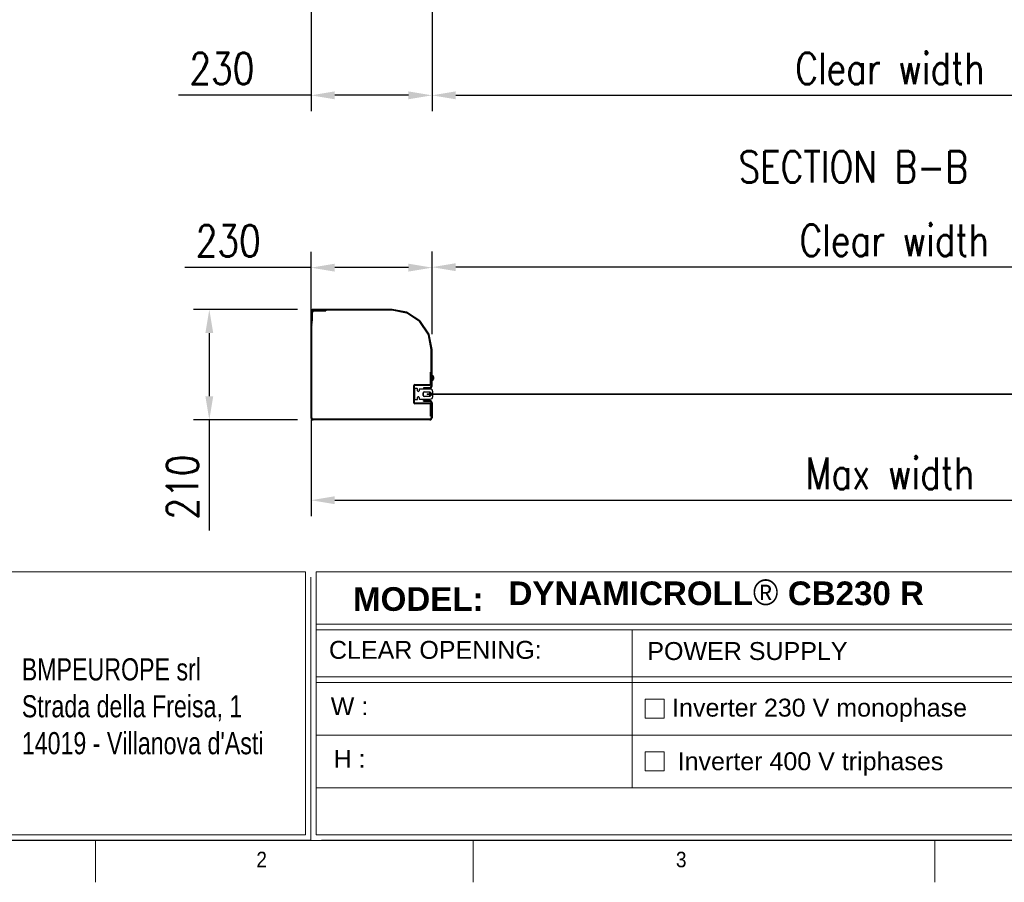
# Model space of a CAD drawing. Header units: inches. Extents: x 0 to 13926, y 0 to 5002.
# Tile 6 of 9: x 7912 to 9783, y 200 to 1839. Entities that reach past the tile are written whole.
import ezdxf

# ---------------------------------------------------------------- set-up
doc = ezdxf.new("R2010")
doc.units = ezdxf.units.IN
doc.header["$MEASUREMENT"] = 0
doc.layers.add('FORMAT', color=7, linetype='Continuous')
doc.styles.add('Compilazione 1', font='romans.shx', dxfattribs={"width": 0.75, "height": 480})
doc.styles.add('NYIP', font='romans.shx', dxfattribs={"width": 0.8})
doc.styles.add('SLDTEXTSTYLE0', font='GOTHIC.TTF', dxfattribs={"width": 0.913})
doc.styles.get("Standard").update_dxf_attribs({"font": 'arial.ttf'})
doc.dimstyles.new('STANDARD35', dxfattribs={"dimscale": 35, "dimtxt": 2, "dimasz": 1.5, "dimexe": 1, "dimexo": 1, "dimgap": 0.7, "dimtad": 1, "dimdec": 0, "dimdsep": 46, "dimtxsty": 'NYIP', "dimcen": 0, "dimclrd": 1, "dimclre": 1, "dimclrt": 2, "dimadec": 0, "dimazin": 0, "dimtfac": 1, "dimtdec": 0, "dimtix": 1, "dimtmove": 0, "dimatfit": 3, "dimfxl": 0, "dimtvp": 1, "dimtolj": 1, "dimtzin": 0, "dimarcsym": 0})

# ---------------------------------------------------------------- blocks, each defined once
blk = doc.blocks.new('A$C7C9C4F3F')
at = {"layer": 'FORMAT', "color": 7, "lineweight": 5}
for p, q in [((199.3, 199.3), (16199.3, 199.3)), ((2224.2, 0), (2224.2, 199.3)), ((4017.9, 199.3), (4017.9, 0)), ((6210.3, 0), (6210.3, 199.3))]:
    blk.add_line(p, q, dxfattribs=at)
at = {"color": 7, "lineweight": 5, "char_height": 73.8, "attachment_point": 1, "style": 'SLDTEXTSTYLE0'}
for s, insert in [('2', (2988.2, 145.3)), ('3', (4981.2, 145.3))]:
    blk.add_mtext(s, dxfattribs=dict(at, insert=insert))
blk = doc.blocks.new('*D77')
at = {"color": 7, "lineweight": -2}
for p, q in [((8465.7, 1210), (8465.7, 1398.3)), ((8695.7, 1242.6), (8695.7, 1398.3)), ((8465.7, 1368.3), (8225.6, 1368.3)), ((8650.7, 1368.3), (8510.7, 1368.3))]:
    blk.add_line(p, q, dxfattribs=at)
at = {"color": 7}
for points in [[(8510.7, 1375.8), (8510.7, 1360.8), (8465.7, 1368.3)], [(8650.7, 1360.8), (8650.7, 1375.8), (8695.7, 1368.3)]]:
    blk.add_solid(points, dxfattribs=at)
at = {"layer": 'Defpoints', "color": 0}
for p in [(8465.7, 1368.3), (8695.7, 1212.6), (8465.7, 1180)]:
    blk.add_point(p, dxfattribs=at)
at = {"color": 7, "lineweight": 0, "insert": (8308.3, 1419.3), "char_height": 60, "attachment_point": 5, "style": 'NYIP'}
blk.add_mtext('\\A1;230', dxfattribs=at)
blk = doc.blocks.new('*D78')
at = {"color": 7, "lineweight": -2}
for p, q in [((8465.7, 1079.6), (8465.7, 896.4)), ((10665.7, 1079.6), (10665.7, 896.4)), ((8510.7, 926.4), (10620.7, 926.4))]:
    blk.add_line(p, q, dxfattribs=at)
at = {"color": 7}
for points in [[(8510.7, 933.9), (8510.7, 918.9), (8465.7, 926.4)], [(10620.7, 918.9), (10620.7, 933.9), (10665.7, 926.4)]]:
    blk.add_solid(points, dxfattribs=at)
at = {"layer": 'Defpoints', "color": 0}
for p in [(8465.7, 1109.6), (10665.7, 1109.6), (10665.7, 926.4)]:
    blk.add_point(p, dxfattribs=at)
at = {"color": 7, "lineweight": 0, "insert": (9565.7, 977.4), "char_height": 60, "attachment_point": 5, "style": 'NYIP'}
blk.add_mtext('\\A1;Max width', dxfattribs=at)
blk = doc.blocks.new('*D79')
at = {"color": 7, "lineweight": -2}
for p, q in [((8695.7, 1242.2), (8695.7, 1399.2)), ((10435.7, 1200.1), (10435.7, 1399.2)), ((10390.7, 1369.2), (8740.7, 1369.2))]:
    blk.add_line(p, q, dxfattribs=at)
at = {"color": 7}
for points in [[(8740.7, 1376.7), (8740.7, 1361.7), (8695.7, 1369.2)], [(10390.7, 1361.7), (10390.7, 1376.7), (10435.7, 1369.2)]]:
    blk.add_solid(points, dxfattribs=at)
at = {"layer": 'Defpoints', "color": 0}
for p in [(8695.7, 1369.2), (8695.7, 1212.2), (10435.7, 1170.1)]:
    blk.add_point(p, dxfattribs=at)
at = {"color": 7, "lineweight": 0, "insert": (9574, 1420.2), "char_height": 60, "attachment_point": 5, "style": 'NYIP'}
blk.add_mtext('\\A1;Clear width^J', dxfattribs=at)
blk = doc.blocks.new('*D93')
at = {"color": 7, "lineweight": -2}
for p, q in [((8439.8, 1289), (8242.4, 1289)), ((8272.4, 1244), (8272.4, 1124)), ((8439.8, 1079), (8242.4, 1079)), ((8272.4, 1079), (8272.4, 868.6))]:
    blk.add_line(p, q, dxfattribs=at)
at = {"color": 7}
for points in [[(8279.9, 1244), (8264.9, 1244), (8272.4, 1289)], [(8264.9, 1124), (8279.9, 1124), (8272.4, 1079)]]:
    blk.add_solid(points, dxfattribs=at)
at = {"layer": 'Defpoints', "color": 0}
for p in [(8469.8, 1289), (8272.4, 1079), (8469.8, 1079)]:
    blk.add_point(p, dxfattribs=at)
at = {"color": 7, "lineweight": 0, "insert": (8221.4, 951.3), "char_height": 60, "attachment_point": 5, "rotation": 90, "style": 'NYIP'}
blk.add_mtext('\\A1;210', dxfattribs=at)
blk = doc.blocks.new('*D103')
at = {"color": 7, "lineweight": -2}
for p, q in [((8695.8, 1859.4), (8695.8, 1665.7)), ((10435.8, 1859.4), (10435.8, 1665.7)), ((8740.8, 1695.7), (10390.8, 1695.7))]:
    blk.add_line(p, q, dxfattribs=at)
at = {"color": 7}
for points in [[(8740.8, 1703.2), (8740.8, 1688.2), (8695.8, 1695.7)], [(10390.8, 1688.2), (10390.8, 1703.2), (10435.8, 1695.7)]]:
    blk.add_solid(points, dxfattribs=at)
at = {"layer": 'Defpoints', "color": 0}
for p in [(8695.8, 1889.4), (10435.8, 1889.4), (10435.8, 1695.7)]:
    blk.add_point(p, dxfattribs=at)
at = {"color": 7, "lineweight": 0, "insert": (9565.8, 1746.7), "char_height": 60, "attachment_point": 5, "style": 'NYIP'}
blk.add_mtext('\\A1;Clear width', dxfattribs=at)
blk = doc.blocks.new('*D104')
at = {"color": 7, "lineweight": -2}
for p, q in [((8465.8, 1859.4), (8465.8, 1665.7)), ((8695.8, 1859.4), (8695.8, 1665.7)), ((8465.8, 1695.7), (8213.6, 1695.7)), ((8650.8, 1695.7), (8510.8, 1695.7))]:
    blk.add_line(p, q, dxfattribs=at)
at = {"color": 7}
for points in [[(8510.8, 1703.2), (8510.8, 1688.2), (8465.8, 1695.7)], [(8650.8, 1688.2), (8650.8, 1703.2), (8695.8, 1695.7)]]:
    blk.add_solid(points, dxfattribs=at)
at = {"layer": 'Defpoints', "color": 0}
for p in [(8465.8, 1889.4), (8695.8, 1889.4), (8465.8, 1695.7)]:
    blk.add_point(p, dxfattribs=at)
at = {"color": 7, "lineweight": 0, "insert": (8296.3, 1746.7), "char_height": 60, "attachment_point": 5, "style": 'NYIP'}
blk.add_mtext('\\A1;230', dxfattribs=at)

msp = doc.modelspace()

# ---------------------------------------------------------------- linework, layer by layer
for p, q in [((8465.7, 1284.8), (8465.7, 1272.5)), ((8467.2, 1272.5), (8465.7, 1272.5)), ((8467.2, 1284.8), (8467.2, 1272.5)), ((8467.2, 1269.8), (8467.2, 1283.3)), ((8468.7, 1269.8), (8468.7, 1283.3)), ((8618.9, 1289), (8469.8, 1289)), ((8618.9, 1287.5), (8469.8, 1287.5)), ((8471.3, 1287.5), (8493.7, 1287.5)), ((8471.3, 1286), (8493.7, 1286)), ((8493.7, 1287.5), (8493.7, 1286)), ((8647.4, 1281.9), (8619.4, 1287.4)), ((8647.6, 1283.4), (8619.7, 1288.9)), ((8671.8, 1265.8), (8648.3, 1281.5)), ((8672.6, 1267.1), (8649.2, 1282.7)), ((8465.7, 1259.9), (8467.1, 1269.4)), ((8465.7, 1083.2), (8465.7, 1259.3)), ((8467.2, 1259.7), (8468.6, 1269.2)), ((8467.2, 1083.2), (8467.2, 1259.3)), ((8688.2, 1241.6), (8672.5, 1265.1)), ((8689.4, 1242.5), (8673.8, 1265.9)), ((8694.1, 1212.8), (8688.6, 1240.7)), ((8695.6, 1213), (8690, 1241)), ((8694.2, 1143.5), (8694.2, 1212.2)), ((8695.7, 1143.5), (8695.7, 1212.2)), ((8692.7, 1170), (8694.2, 1170)), ((8692.7, 1147.5), (8692.7, 1170)), ((8694.2, 1147.5), (8694.2, 1170)), ((8696.1, 1163.5), (8695.7, 1163.5)), ((8696.1, 1163.5), (8696.1, 1154)), ((8698.4, 1161.1), (8698.4, 1156.4)), ((8660.7, 1144), (8660.7, 1112)), ((8662.2, 1137.5), (8662.2, 1144)), ((8663.2, 1146.5), (8691.7, 1146.5)), ((8663.2, 1145), (8691.7, 1145)), ((8695.7, 1154), (8696.1, 1154)), ((8662.2, 1137.5), (8662.2, 1118.5)), ((8667.2, 1138.5), (8663.2, 1138.5)), ((8668.2, 1134.3), (8668.2, 1137.5)), ((8670.9, 1136.5), (8670.9, 1134.3)), ((8692.2, 1137.5), (8671.9, 1137.5)), ((8678.6, 1125.6), (8678.6, 1130.3)), ((8680.2, 1139.3), (8680.2, 1140.8)), ((8680.2, 1140.8), (8691.5, 1140.8)), ((8680.2, 1139.3), (8691.5, 1139.3)), ((8680.6, 1132.3), (8692.1, 1132.3)), ((8692.1, 1123.6), (8680.6, 1123.6)), ((8692.1, 1132.3), (8693.1, 1130)), ((8693.1, 1126), (8692.1, 1123.6)), ((8693.1, 1130), (8697.2, 1130)), ((8697.2, 1126), (8693.1, 1126)), ((8697.2, 1130), (8697.2, 1132.5)), ((8697.2, 1123.5), (8697.2, 1126)), ((8662.2, 1112), (8662.2, 1118.5)), ((8663.2, 1117.5), (8667.2, 1117.5)), ((8691.7, 1111), (8663.2, 1111)), ((8691.7, 1109.5), (8663.2, 1109.5)), ((8668.2, 1118.5), (8668.2, 1121.6)), ((8670.9, 1121.6), (8670.9, 1119.5)), ((8671.9, 1118.5), (8692.2, 1118.5)), ((8679.2, 1114.3), (8679.2, 1115.8)), ((8679.2, 1115.8), (8691.5, 1115.8)), ((8679.2, 1114.3), (8691.5, 1114.3)), ((8692.7, 1086), (8692.7, 1108.5)), ((8694.2, 1111.7), (8694.2, 1083.2)), ((8694.2, 1086), (8694.2, 1108.5)), ((8695.7, 1111.7), (8695.7, 1083.2)), ((8694.2, 1086), (8692.7, 1086)), ((8691.5, 1080.5), (8469.8, 1080.5)), ((8691.5, 1079), (8469.8, 1079))]:
    msp.add_line(p, q)
at = {"color": 7, "lineweight": 5}
for p, q in [((8679.7, 1124.2), (8679.7, 1131.6)), ((8679.7, 1125.6), (8679.7, 1130.3)), ((8690.4, 1131.9), (8680.1, 1131.9)), ((8680.1, 1123.9), (8690.4, 1123.9)), ((8686.2, 1128.7), (8686.2, 1127.2)), ((8686.2, 1128.7), (8695.2, 1128.7)), ((8686.2, 1128.7), (10435.8, 1128.7)), ((8695.2, 1127.2), (8686.2, 1127.2)), ((8686.2, 1127.2), (10435.8, 1127.2)), ((8690.7, 1129.2), (8690.7, 1131.6)), ((8695.2, 1129.2), (8690.7, 1129.2)), ((8690.7, 1124.2), (8690.7, 1126.6)), ((8690.7, 1126.6), (8695.2, 1126.6)), ((8695.2, 1129.2), (8695.2, 1128.7)), ((8695.2, 1128.7), (8725.2, 1128.7)), ((8695.2, 1127.2), (8695.2, 1126.6)), ((8695.2, 1127.2), (8725.2, 1127.2))]:
    msp.add_line(p, q, dxfattribs=at)
at = {"lineweight": 5}
for p, q in [((7245.6, 790.5), (8454.9, 790.5)), ((8454.9, 790.5), (8454.9, 290.5)), ((8475.5, 790.5), (11034.7, 790.5)), ((8475.5, 790.5), (8475.5, 290.5)), ((8465.2, 780.2), (8465.2, 280.2)), ((8475.5, 691.1), (11034.7, 691.1)), ((8475.5, 680.2), (11034.7, 680.2)), ((9075.7, 680.2), (9075.7, 380.2)), ((8475.5, 591.1), (11034.7, 591.1)), ((8475.5, 580.2), (11034.7, 580.2)), ((9100.8, 548.2), (9136.8, 548.2)), ((9100.8, 512.2), (9100.8, 548.2)), ((9136.8, 548.2), (9136.8, 512.2)), ((9136.8, 512.2), (9100.8, 512.2)), ((8475.5, 480.2), (11034.7, 480.2)), ((9100.8, 448.2), (9136.8, 448.2)), ((9100.8, 412.2), (9100.8, 448.2)), ((9136.8, 448.2), (9136.8, 412.2)), ((9136.8, 412.2), (9100.8, 412.2)), ((8475.5, 380.2), (11034.7, 380.2)), ((7245.6, 290.5), (8454.9, 290.5)), ((8475.5, 290.5), (11034.7, 290.5)), ((7255.9, 280.2), (8465.2, 280.2)), ((8485.8, 280.2), (11045.1, 280.2))]:
    msp.add_line(p, q, dxfattribs=at)
for centre, radius, start, end in [((8469.8, 1284.8), 4.17, 90, 180), ((8469.8, 1284.8), 2.67, 90, 180), ((8471.3, 1283.3), 4.17, 90, 180), ((8471.3, 1283.3), 2.67, 90, 180), ((8618.9, 1284.8), 4.17, 78.75, 90), ((8618.9, 1284.8), 2.67, 78.75, 90), ((8646.8, 1279.3), 2.67, 56.25, 78.75), ((8646.8, 1279.3), 4.17, 56.25, 78.75), ((8469.8, 1259.3), 4.17, 171.4692, 180), ((8464.5, 1269.8), 2.67, 351.4692, 0), ((8469.8, 1259.3), 2.67, 171.4692, 180), ((8464.5, 1269.8), 4.17, 351.4692, 0), ((8670.3, 1263.6), 2.67, 33.75, 56.25), ((8670.3, 1263.6), 4.17, 33.75, 56.25), ((8686, 1240.2), 2.67, 11.25, 33.75), ((8686, 1240.2), 4.17, 11.25, 33.75), ((8691.5, 1212.2), 2.67, 0, 11.25), ((8691.5, 1212.2), 4.17, 0, 11.25), ((8693.7, 1158.7), 5.32, 26.5409, 63.3384), ((8663.2, 1144), 2.5, 90, 180), ((8663.2, 1144), 1, 90, 180), ((8691.5, 1143.5), 4.17, 270, 0), ((8691.5, 1143.5), 2.67, 270, 0), ((8691.7, 1147.5), 1, 270, 0), ((8691.7, 1147.5), 2.5, 270, 0), ((8693.7, 1158.7), 5.32, 296.6616, 333.4591), ((8663.2, 1137.5), 1, 90, 180), ((8667.2, 1137.5), 1, 0, 90), ((8669.5, 1134.3), 1.35, 180, 0), ((8669.5, 1121.6), 1.35, 0, 180), ((8671.9, 1136.5), 1, 90, 180), ((8680.6, 1130.3), 2, 90, 180), ((8680.6, 1125.6), 2, 180, 270), ((8692.2, 1132.5), 5, 0, 90), ((8692.2, 1123.5), 5, 270, 0), ((8663.2, 1112), 2.5, 180, 270), ((8663.2, 1118.5), 1, 180, 270), ((8663.2, 1112), 1, 180, 270), ((8667.2, 1118.5), 1, 270, 0), ((8671.9, 1119.5), 1, 180, 270), ((8691.5, 1111.7), 4.17, 0, 90), ((8691.5, 1111.7), 2.67, 0, 90), ((8691.7, 1108.5), 2.5, 0, 90), ((8691.7, 1108.5), 1, 0, 90), ((8469.8, 1083.2), 4.17, 180, 270), ((8469.8, 1083.2), 2.67, 180, 270), ((8691.5, 1083.2), 4.17, 270, 0), ((8691.5, 1083.2), 2.67, 270, 0)]:
    msp.add_arc(centre, radius, start, end)
at = {"color": 7, "lineweight": 5}
for centre, start, end in [((8690.4, 1131.6), 0, 90), ((8690.4, 1124.2), 270, 0)]:
    msp.add_arc(centre, 0.3, start, end, dxfattribs=at)
for points, knots in [([(8679.7, 1131.6), (8679.7, 1131.6), (8679.7, 1131.7), (8679.7, 1131.8), (8679.8, 1131.8), (8679.9, 1131.9), (8680, 1131.9), (8680.1, 1131.9), (8680.1, 1131.9)], [0, 0, 0, 0, 0.105221, 0.222295, 0.409925, 0.680735, 0.959498, 1, 1, 1, 1]), ([(8680.1, 1123.9), (8680.1, 1123.9), (8680, 1123.9), (8679.9, 1124), (8679.8, 1124), (8679.7, 1124.1), (8679.7, 1124.2), (8679.7, 1124.2), (8679.7, 1124.2)], [0, 0, 0, 0, 0.092131, 0.38607, 0.634154, 0.799389, 0.928685, 1, 1, 1, 1])]:
    msp.add_open_spline(points, degree=3, knots=knots, dxfattribs=at)

# ---------------------------------------------------------------- block references
at = {"xscale": 0.4, "yscale": 0.4, "zscale": 0.4}
msp.add_blockref('A$C7C9C4F3F', (7166.6, 200.4), dxfattribs=at)

# ---------------------------------------------------------------- texts
at = {"color": 7, "lineweight": 0, "insert": (9496, 1559.8, 1.5), "char_height": 60, "attachment_point": 5, "style": 'NYIP'}
msp.add_mtext('{SECTION B-B}', dxfattribs=at)
at = {"color": 7, "lineweight": 5}
for s, insert, char_height, width, attachment_point in [('{\\fArial|b1|i0|c0|p34;DYNAMICROLL\\fCentury Gothic|b0|i0|c0|p34;\\H1.0833x;® \\fArial|b1|i0|c0|p34;\\H0.92311x;CB230 R}', (8840.9, 775.8), 45.0216, 2870.474, 1), ('{\\pxql;\\fArial|b0|i0|c0|p34;CLEAR OPENING:}', (9080.7, 659.1), 34.043, 1161.94, 2), ('{\\fArial|b0|i0|c0|p34;POWER SUPPLY}', (9294.9, 656.9), 34.043, 1161.94, 2)]:
    msp.add_mtext(s, dxfattribs=dict(at, insert=insert, char_height=char_height, width=width, attachment_point=attachment_point))
at = {"lineweight": 5, "attachment_point": 2}
for s, insert, char_height, width in [('{\\fArial|b1|i0|c0|p34;MODEL:}', (8669.5, 761.2), 45.022, 498.031), ('{\\fArial|b0|i0|c0|p34;W :}', (8538.8, 552.1), 34.043, 90.063), ('{\\fArial|b0|i0|c0|p34;Inverter 230 V monophase}', (9432, 549.3), 34.043, 897.538), ('{\\fArial|b0|i0|c0|p34;H :}', (8538.8, 452.1), 34.043, 90.063), ('{\\pxql;\\fArial|b0|i0|c0|p34;Inverter 400 V triphases}', (9611.1, 447.5), 34.043, 897.538)]:
    msp.add_mtext(s, dxfattribs=dict(at, insert=insert, char_height=char_height, width=width))
at = {"insert": (7916.1, 626.1), "char_height": 42.075, "attachment_point": 1, "style": 'Compilazione 1'}
msp.add_mtext_dynamic_manual_height_columns("{\\fArial|b0|i0|c0|p0;BMPEUROPE srl\\P\\pxql;Strada della Freisa, 1\\P14019 - Villanova d'Asti}", width=1128.074, gutter_width=1474.6, heights=[777], dxfattribs=at)

# ---------------------------------------------------------------- dimensions: what is measured, and where the dimension line sits
at = {"color": 7, "lineweight": 0}
for base, p1, p2, angle, picture, middle in [((8465.8, 1695.7), (8695.8, 1889.4), (8465.8, 1889.4), 0, '*D104', (8296.3, 1695.7)), ((8465.7, 1368.3), (8695.7, 1212.6), (8465.7, 1180), 180, '*D77', (8308.3, 1368.3)), ((8272.4, 1079), (8469.8, 1289), (8469.8, 1079), 90, '*D93', (8272.4, 951.3))]:
    dim = msp.add_linear_dim(base=base, p1=p1, p2=p2, angle=angle, dimstyle='STANDARD35', override={"dimscale": 30, "dimclrd": 7, "dimclre": 7, "dimclrt": 7}, dxfattribs=at)
    dim.commit()
    dim.dimension.update_dxf_attribs({"geometry": picture, "text_midpoint": middle, "dimtype": 160})
for base, p1, p2, angle, text, picture, middle in [((10435.8, 1695.7), (8695.8, 1889.4), (10435.8, 1889.4), 0, 'Clear width', '*D103', (9565.8, 1746.7)), ((10665.7, 926.4), (8465.7, 1109.6), (10665.7, 1109.6), 180, 'Max width', '*D78', (9565.7, 977.4))]:
    dim = msp.add_linear_dim(base=base, p1=p1, p2=p2, angle=angle, text=text, dimstyle='STANDARD35', override={"dimscale": 30, "dimclrd": 7, "dimclre": 7, "dimclrt": 7}, dxfattribs=at)
    dim.commit()
    dim.dimension.update_dxf_attribs({"geometry": picture, "text_midpoint": middle})
dim = msp.add_linear_dim(base=(8695.7, 1369.2), p1=(10435.7, 1170.1), p2=(8695.7, 1212.2), angle=180, text='Clear width^J', dimstyle='STANDARD35', override={"dimscale": 30, "dimclrd": 7, "dimclre": 7, "dimclrt": 7}, dxfattribs=at)
dim.commit()
dim.dimension.update_dxf_attribs({"geometry": '*D79', "text_midpoint": (9574, 1369.2), "dimtype": 160})

doc.saveas('drawing.dxf')
